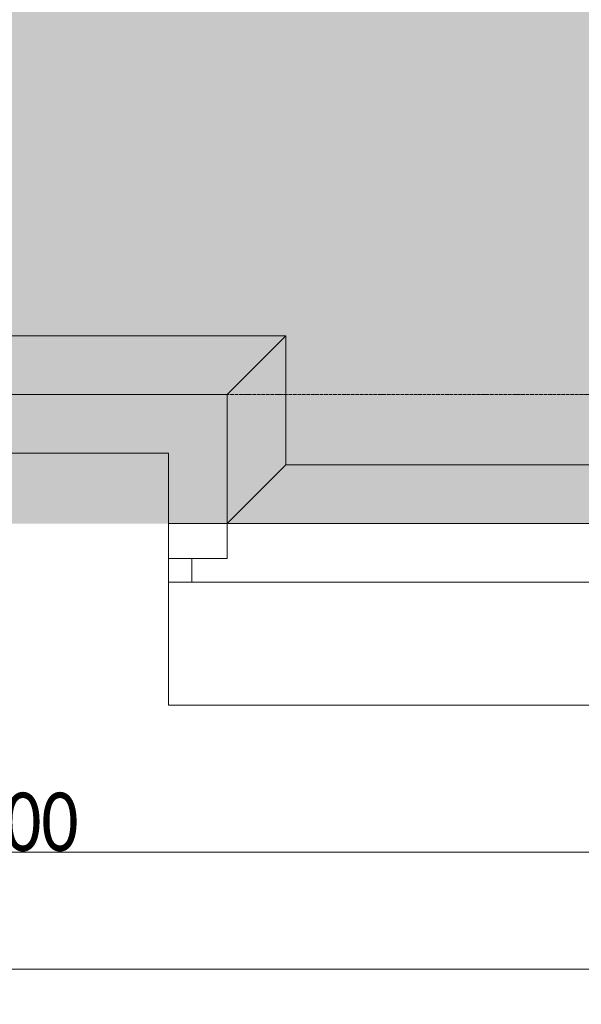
# Model space of a CAD drawing. Header units: millimetres. Extents: x -521669 to 178656, y -69521 to 560843.
# Tile 74 of 256: x -173238 to -170842, y 517827 to 522029. Entities that reach past the tile are written whole.
import ezdxf

# ---------------------------------------------------------------- set-up
doc = ezdxf.new("R2010")
doc.units = ezdxf.units.MM
doc.linetypes.add('-D1d1-15x02', pattern=[19, 15, -2, 0, -2])
doc.layers.get('Defpoints').update_dxf_attribs({"color": 31})
for name, color, linetype, lineweight in [('_0', 7, 'Continuous', 13), ('A-ANNO-DIMS', 8, 'Continuous', 5), ('A-DETL-MBND', 7, 'Continuous', 9), ('A-GLAZ-CWMG', 8, 'Continuous', 5), ('S-GRID', 7, 'Continuous', 5), ('Ограждение', 7, 'Continuous', 5)]:
    doc.layers.add(name, color=color, linetype=linetype, lineweight=lineweight)
doc.styles.add('Calibri Light', font='calibril.ttf', dxfattribs={"width": 0.8, "height": 250})
doc.dimstyles.new('2_5', dxfattribs={"dimscale": 304.8, "dimtxt": 294.337106, "dimasz": 0.492126, "dimexe": 0.492126, "dimexo": 0.492126, "dimgap": 0, "dimtad": 1, "dimdec": 0, "dimrnd": 5, "dimdsep": 46, "dimtxsty": 'Calibri Light', "dimblk1": 'OBLIQUE', "dimblk2": 'OBLIQUE', "dimsah": 1, "dimcen": 0.09, "dimdle": 0.492126, "dimazin": 0, "dimtfac": 1, "dimtdec": 4, "dimtix": 1, "dimtmove": 0, "dimatfit": 3, "dimfxl": 1, "dimtvp": 1, "dimtolj": 1, "dimtzin": 0, "dimlwd": 5, "dimlwe": 5, "dimarcsym": 2})

# ---------------------------------------------------------------- blocks, each defined once
blk = doc.blocks.new('Rectangular Mullion - R_StandardFrame_50Wx250H_ALU-3934083-50_AS_M_L35')
at = {"layer": 'A-DETL-MBND'}
for p, q in [((18150, -200), (18150, 50)), ((19900, 50), (18150, 50)), ((19650, -200), (18150, -200))]:
    blk.add_line(p, q, dxfattribs=at)
blk = doc.blocks.new('Rectangular Mullion - R_StandardFrame_50Wx250H_ALU-4610566-50_AS_M_L35')
at = {"layer": 'A-DETL-MBND'}
for p, q in [((19900, 50), (19900, -650)), ((19650, -200), (19650, -650)), ((19900, -650), (19650, -650))]:
    blk.add_line(p, q, dxfattribs=at)
blk = doc.blocks.new('Rectangular Mullion - R_StandardFrame_50Wx250H_ALU-3933990-50_AS_M_L35')
at = {"layer": 'A-DETL-MBND'}
for p, q in [((19650, -750), (19650, -500)), ((19650, -500), (20700, -500)), ((19650, -750), (20700, -750))]:
    blk.add_line(p, q, dxfattribs=at)
blk = doc.blocks.new('Quad Corner Mullion - Q_0_100_-50_ALU-5000563-50_AS_M_L35')
at = {"layer": 'A-DETL-MBND'}
for p, q in [((0, -100), (0, 0)), ((0, 0), (100, 0)), ((100, 0), (100, -100)), ((100, -100), (0, -100))]:
    blk.add_line(p, q, dxfattribs=at)
blk = doc.blocks.new('Rectangular Mullion - R_StandardFrame_50Wx250H_ALU-3765315-50_AS_M_L35')
at = {"layer": 'A-DETL-MBND'}
for p, q in [((20700, -500), (22625, -500)), ((20700, -750), (22625, -750))]:
    blk.add_line(p, q, dxfattribs=at)
blk = doc.blocks.new('Ограждение - Ограждение-4602949-50_AS_M_L35')
at = {"layer": 'A-DETL-MBND'}
for p, q in [((18150, 250), (20200, 250)), ((19950, 0), (20200, 250)), ((20200, 250), (20200, -300)), ((19950, -550), (20200, -300)), ((20200, -300), (37250, -300))]:
    blk.add_line(p, q, dxfattribs=at)
blk = doc.blocks.new('Ограждение - Ограждение-4622914-50_AS_M_L35')
at = {"layer": 'A-DETL-MBND'}
for q in [(19700, -800), (38275, -1325)]:
    blk.add_line((19700, -1325), q, dxfattribs=at)
blk = doc.blocks.new('RST_AR_KMN_R22_B3_FCD_rvt-1-50_AS_M_L35')
at = {"layer": 'A-GLAZ-CWMG', "lineweight": 9}
for name in ['Rectangular Mullion - R_StandardFrame_50Wx250H_ALU-3934083-50_AS_M_L35', 'Rectangular Mullion - R_StandardFrame_50Wx250H_ALU-4610566-50_AS_M_L35', 'Rectangular Mullion - R_StandardFrame_50Wx250H_ALU-3933990-50_AS_M_L35', 'Rectangular Mullion - R_StandardFrame_50Wx250H_ALU-3765315-50_AS_M_L35']:
    blk.add_blockref(name, (0, 0), dxfattribs=at)
at = {"layer": 'A-GLAZ-CWMG', "lineweight": 9, "extrusion": (0, 0, -1), "rotation": 270.0000000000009}
blk.add_blockref('Quad Corner Mullion - Q_0_100_-50_ALU-5000563-50_AS_M_L35', (-19650, -650), dxfattribs=at)
at = {"layer": 'Ограждение', "lineweight": 9}
for name in ['Ограждение - Ограждение-4602949-50_AS_M_L35', 'Ограждение - Ограждение-4622914-50_AS_M_L35']:
    blk.add_blockref(name, (-50, 50), dxfattribs=at)
blk = doc.blocks.new('_Oblique')
at = {"color": 0, "linetype": 'ByBlock', "lineweight": -2}
blk.add_line((-0.5, -0.5), (0.5, 0.5), dxfattribs=at)
blk = doc.blocks.new('*D12290')
at = {"layer": 'A-ANNO-DIMS', "color": 0, "lineweight": 5, "transparency": 16777216}
for p, q in [((-177652.9, 518477.1), (-168952.9, 518477.1)), ((-177502.9, 518433.2), (-177502.9, 518327.1)), ((-169102.9, 518433.2), (-169102.9, 518327.1))]:
    blk.add_line(p, q, dxfattribs=at)
at = {"layer": 'Defpoints', "color": 0, "transparency": 16777216}
for p in [(-177502.9, 518583.2), (-169102.9, 518583.2), (-169102.9, 518477.1)]:
    blk.add_point(p, dxfattribs=at)
at = {"layer": 'A-ANNO-DIMS', "color": 0, "lineweight": 5, "transparency": 16777216, "xscale": 150, "yscale": 150, "zscale": 150, "rotation": 180}
blk.add_blockref('_Oblique', (-177502.9, 518477.1), dxfattribs=at)
at = {"layer": 'A-ANNO-DIMS', "color": 0, "lineweight": 5, "transparency": 16777216, "xscale": 150, "yscale": 150, "zscale": 150}
blk.add_blockref('_Oblique', (-169102.9, 518477.1), dxfattribs=at)
at = {"layer": 'A-ANNO-DIMS', "color": 0, "transparency": 16777216, "insert": (-173302.9, 518604.8), "char_height": 250, "width": 799.053, "attachment_point": 5, "style": 'Calibri Light'}
blk.add_mtext('\\A1;8400', dxfattribs=at)
blk = doc.blocks.new('*D12293')
at = {"layer": 'A-ANNO-DIMS', "color": 0, "lineweight": 5, "transparency": 16777216}
for p, q in [((-192452.9, 517977.1), (-155152.9, 517977.1)), ((-192302.9, 517933.2), (-192302.9, 517827.1)), ((-155302.9, 517933.2), (-155302.9, 517827.1))]:
    blk.add_line(p, q, dxfattribs=at)
at = {"layer": 'Defpoints', "color": 0, "transparency": 16777216}
for p in [(-192302.9, 518083.2), (-155302.9, 518083.2), (-155302.9, 517977.1)]:
    blk.add_point(p, dxfattribs=at)
at = {"layer": 'A-ANNO-DIMS', "color": 0, "lineweight": 5, "transparency": 16777216, "xscale": 150, "yscale": 150, "zscale": 150, "rotation": 180}
blk.add_blockref('_Oblique', (-192302.9, 517977.1), dxfattribs=at)
at = {"layer": 'A-ANNO-DIMS', "color": 0, "lineweight": 5, "transparency": 16777216, "xscale": 150, "yscale": 150, "zscale": 150}
blk.add_blockref('_Oblique', (-155302.9, 517977.1), dxfattribs=at)
at = {"layer": 'A-ANNO-DIMS', "color": 0, "transparency": 16777216, "insert": (-173802.9, 518104.8), "char_height": 250, "width": 978.55, "attachment_point": 5, "style": 'Calibri Light'}
blk.add_mtext('\\A1;37000', dxfattribs=at)

msp = doc.modelspace()

# ---------------------------------------------------------------- hatches: boundary and pattern name
at = {"layer": '_0', "transparency": 33554534}
h = msp.add_hatch(color=252, dxfattribs=at)
h.dxf.hatch_style = 1
h.paths.add_polyline_path([(-154802.1, 519878.6), (-192753.7, 519878.6), (-192753.7, 549830.2), (-154802.1, 549830.2)])
h.paths.add_polyline_path([(-179202.9, 539329.4), (-183852.9, 539329.4), (-183852.9, 541329.4), (-182952.9, 541329.4), (-166902.9, 541329.4), (-163702.9, 541329.4), (-163702.9, 539329.4), (-169852.9, 539329.4), (-169852.9, 530379.4), (-163702.9, 530379.4), (-163702.9, 528379.4), (-183952.9, 528379.4), (-183952.9, 528379.4), (-186002.9, 528379.4), (-186002.9, 530379.4), (-183852.9, 530379.4), (-183852.9, 534429.4), (-179002.9, 534429.4), (-179002.9, 532929.4), (-177352.9, 532929.4), (-177352.9, 537229.4), (-179202.9, 537229.4)], flags=16)

# ---------------------------------------------------------------- linework, layer by layer
at = {"layer": 'S-GRID', "linetype": '-D1d1-15x02'}
msp.add_line((-195278.8, 520429.4), (-154847.2, 520429.4), dxfattribs=at)

# ---------------------------------------------------------------- block references
at = {"lineweight": 5}
msp.add_blockref('RST_AR_KMN_R22_B3_FCD_rvt-1-50_AS_M_L35', (-192252.9, 520379.4), dxfattribs=at)

# ---------------------------------------------------------------- dimensions: what is measured, and where the dimension line sits
at = {"layer": 'A-ANNO-DIMS'}
for base, p1, p2, override, picture, middle in [((-169102.9, 518477.1), (-177502.9, 518583.2), (-169102.9, 518583.2), {"dimpost": '<>', "dimfxl": 8400}, '*D12290', (-173302.9, 518604.8)), ((-155302.9, 517977.1), (-192302.9, 518083.2), (-155302.9, 518083.2), {"dimpost": '<>', "dimfxl": 37000}, '*D12293', (-173802.9, 518104.8))]:
    dim = msp.add_linear_dim(base=base, p1=p1, p2=p2, dimstyle='2_5', override=override, dxfattribs=at)
    dim.commit()
    dim.dimension.update_dxf_attribs({"geometry": picture, "text_midpoint": middle})

doc.saveas('drawing.dxf')
